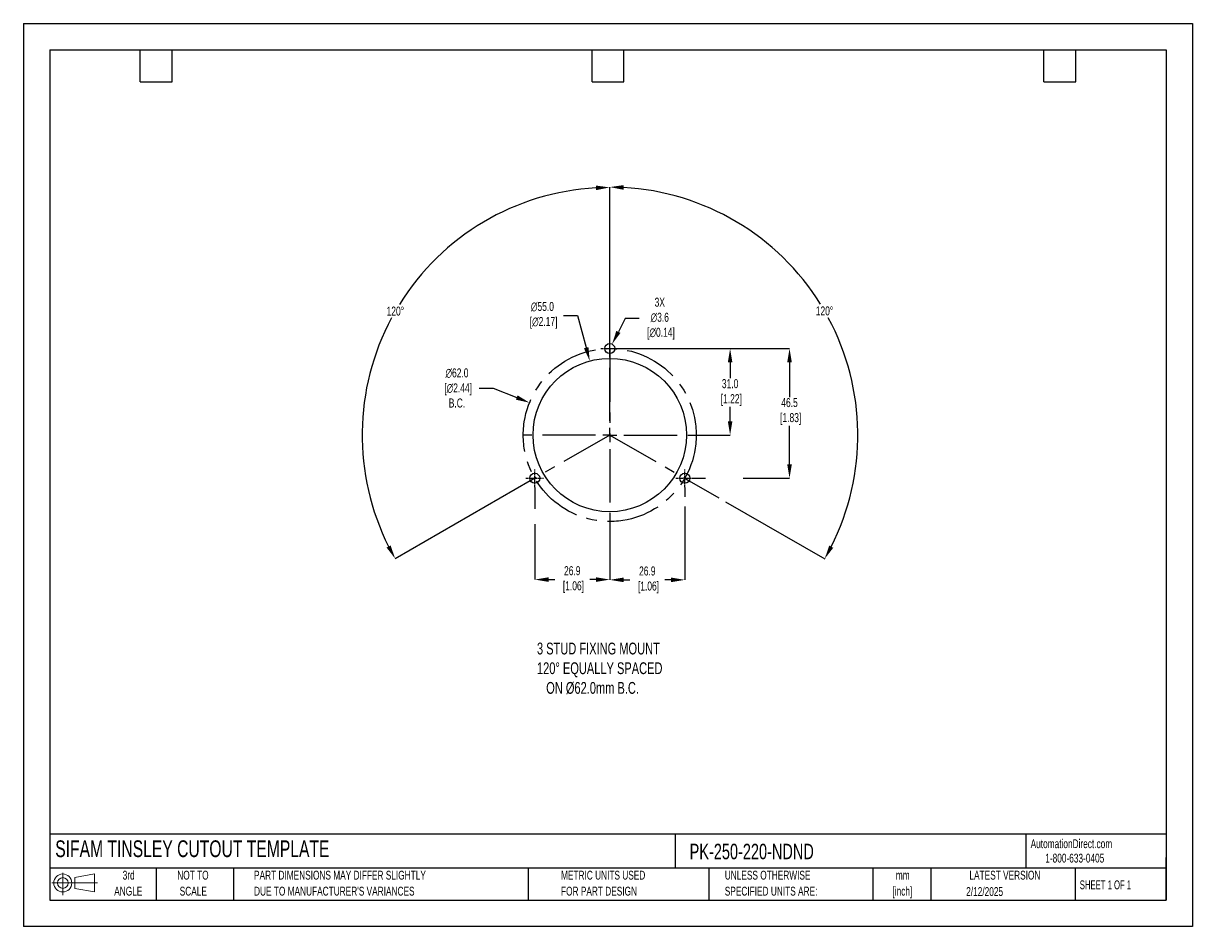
# Model space of a CAD drawing. Header units: millimetres. Extents: x 0 to 419, y 0 to 324.
import ezdxf

# ---------------------------------------------------------------- set-up
doc = ezdxf.new("R2010")
doc.units = ezdxf.units.MM
doc.header["$LTSCALE"] = 1.5
doc.header["$PDSIZE"] = -1
doc.linetypes.add('CENTERX2', pattern=[20.32, 12.7, -2.54, 2.54, -2.54])
for name, color, linetype in [('1', 7, 'Continuous'), ('CENTER', 40, 'CENTERX2'), ('SLD-DEFPOINTS', 7, 'Continuous')]:
    doc.layers.add(name, color=color, linetype=linetype)
doc.layers.add('DIMENSIONS', color=140, linetype='Continuous', lineweight=25)
doc.layers.add('TEXT', color=140, linetype='Continuous', lineweight=25)
doc.styles.add('SLDTEXTSTYLE0', font='TXT', dxfattribs={"width": 0.7})
doc.styles.add('SLDTEXTSTYLE1', font='TXT', dxfattribs={"width": 0.65})
doc.dimstyles.new('SLDDIMSTYLE0', dxfattribs={"dimtxt": 3.237012, "dimasz": 4.953, "dimexe": 0, "dimexo": 0.0625, "dimgap": 0.809253, "dimtad": 0, "dimtih": 1, "dimtoh": 1, "dimrnd": 1e-09, "dimzin": 12, "dimdsep": 46, "dimtxsty": 'SLDTEXTSTYLE0', "dimsah": 1, "dimcen": 0, "dimadec": 0, "dimazin": 3, "dimtfac": 1, "dimtofl": 0, "dimtmove": 0, "dimatfit": 3, "dimfxl": 0, "dimfrac": 2, "dimtolj": 1, "dimtzin": 12, "dimarcsym": 0})

# ---------------------------------------------------------------- blocks, each defined once
blk = doc.blocks.new('Block11')
at = {"color": 7, "linetype": 'Continuous', "lineweight": 18}
for p, q in [((0, 4.32), (16.31, 4.32)), ((3.88, 7.97), (3.88, 0)), ((8.22, 6.25), (15.26, 7.55)), ((8.22, 2.39), (8.22, 6.25)), ((15.26, 7.55), (15.26, 1.1)), ((8.22, 2.39), (15.26, 1.1))]:
    blk.add_line(p, q, dxfattribs=at)
for radius in [3.23, 1.93]:
    blk.add_circle((3.88, 4.32), radius, dxfattribs=at)
blk = doc.blocks.new('Block12')
at = {"layer": 'SLD-DEFPOINTS'}
blk.add_blockref('Block11', (0, 0), dxfattribs=at)
blk = doc.blocks.new('SW_NOTE_0_1')
at = {"layer": 'TEXT', "color": 0, "linetype": 'CENTERX2', "lineweight": 18, "char_height": 3.175, "attachment_point": 2, "style": 'SLDTEXTSTYLE0'}
for s, insert in [('mm', (4.27, 4.09)), ('[inch]', (4.14, -1.64))]:
    blk.add_mtext(s, dxfattribs=dict(at, insert=insert))
blk = doc.blocks.new('SW_NOTE_0_2')
at = {"layer": 'TEXT', "color": 0, "linetype": 'CENTERX2', "lineweight": 18, "char_height": 3.175, "attachment_point": 1, "style": 'SLDTEXTSTYLE0'}
for s, insert in [('UNLESS OTHERWISE', (0, 4.09)), ('SPECIFIED UNITS ARE:', (0, -1.64))]:
    blk.add_mtext(s, dxfattribs=dict(at, insert=insert))
blk = doc.blocks.new('SW_NOTE_0_3')
at = {"layer": 'TEXT', "color": 0, "linetype": 'CENTERX2', "lineweight": 18, "char_height": 3.175, "attachment_point": 1, "style": 'SLDTEXTSTYLE0'}
for s, insert in [('PART DIMENSIONS MAY DIFFER SLIGHTLY', (0, 4.09)), ("DUE TO MANUFACTURER'S VARIANCES", (0, -1.64))]:
    blk.add_mtext(s, dxfattribs=dict(at, insert=insert))
blk = doc.blocks.new('SW_NOTE_0_4')
at = {"layer": 'TEXT', "color": 0, "linetype": 'CENTERX2', "lineweight": 18, "char_height": 3.175, "attachment_point": 2, "style": 'SLDTEXTSTYLE0'}
for s, insert in [('NOT TO', (7.89, 4.09)), ('SCALE', (8.03, -1.64))]:
    blk.add_mtext(s, dxfattribs=dict(at, insert=insert))
blk = doc.blocks.new('SW_NOTE_0_5')
at = {"layer": 'TEXT', "color": 0, "linetype": 'CENTERX2', "lineweight": 18, "char_height": 3.175, "attachment_point": 2, "style": 'SLDTEXTSTYLE0'}
for s, insert in [('3rd', (3.47, 4.09)), ('ANGLE', (3.33, -1.64))]:
    blk.add_mtext(s, dxfattribs=dict(at, insert=insert))
blk = doc.blocks.new('SW_NOTE_0_6')
at = {"layer": 'TEXT', "color": 0, "linetype": 'CENTERX2', "lineweight": 18, "char_height": 3.175, "attachment_point": 1, "style": 'SLDTEXTSTYLE0'}
for s, insert in [('METRIC UNITS USED', (0, 4.09)), ('FOR PART DESIGN', (0, -1.64))]:
    blk.add_mtext(s, dxfattribs=dict(at, insert=insert))
blk = doc.blocks.new('SW_CENTERMARKSYMBOL_0')
at = {"layer": 'CENTER', "color": 0}
for p, q in [((0, 5.08), (0, 31.2)), ((-5.08, 0), (-31.2, 0)), ((0, 0), (-2.54, 0)), ((0, 0), (0, 2.54)), ((0, 0), (0, -2.54)), ((0, 0), (2.54, 0)), ((5.08, 0), (31.2, 0)), ((0, -5.08), (0, -31.2))]:
    blk.add_line(p, q, dxfattribs=at)
blk = doc.blocks.new('*D22')
at = {"layer": 'Defpoints', "color": 0}
for p in [(203.02, 202.8), (217.35, 149.7)]:
    blk.add_point(p, dxfattribs=at)
at = {"layer": 'DIMENSIONS', "color": 0, "lineweight": -2}
for p, q in [((193.65, 219.17), (198.61, 219.17)), ((198.61, 219.17), (201.73, 207.59))]:
    blk.add_line(p, q, dxfattribs=at)
at = {"layer": 'DIMENSIONS', "color": 0}
blk.add_solid([(202.53, 207.8), (200.93, 207.37), (203.02, 202.8)], dxfattribs=at)
at = {"layer": 'DIMENSIONS', "color": 0, "insert": (186.05, 219.17), "char_height": 3.237, "attachment_point": 5, "style": 'SLDTEXTSTYLE0'}
blk.add_mtext('\\A1;∅55.0\\P [∅2.17]', dxfattribs=at)
blk = doc.blocks.new('*D25')
at = {"layer": 'Defpoints', "color": 0}
for p in [(181.43, 187.85), (238.94, 164.66)]:
    blk.add_point(p, dxfattribs=at)
at = {"layer": 'DIMENSIONS', "color": 0, "lineweight": -2}
for p, q in [((163.4, 193.12), (168.36, 193.12)), ((168.36, 193.12), (176.84, 189.7))]:
    blk.add_line(p, q, dxfattribs=at)
at = {"layer": 'DIMENSIONS', "color": 0}
blk.add_solid([(177.15, 190.47), (176.53, 188.93), (181.43, 187.85)], dxfattribs=at)
at = {"layer": 'DIMENSIONS', "color": 0, "insert": (155.42, 193.12), "char_height": 3.237, "attachment_point": 5, "style": 'SLDTEXTSTYLE0'}
blk.add_mtext('\\A1;∅62.0\\P [∅2.44]\\PB.C.', dxfattribs=at)
blk = doc.blocks.new('*D26')
at = {"layer": 'Defpoints', "color": 0}
for p in [(210.19, 207.25), (240.28, 160.75), (274.62, 160.75)]:
    blk.add_point(p, dxfattribs=at)
at = {"layer": 'DIMENSIONS', "color": 0, "lineweight": -2}
for p, q in [((210.25, 207.25), (274.62, 207.25)), ((274.62, 202.3), (274.62, 189.85)), ((274.62, 165.71), (274.62, 179.6)), ((240.34, 160.75), (244.5, 160.75)), ((258, 160.75), (274.62, 160.75))]:
    blk.add_line(p, q, dxfattribs=at)
at = {"layer": 'DIMENSIONS', "color": 0}
for points in [[(273.8, 202.3), (275.45, 202.3), (274.62, 207.25)], [(273.8, 165.71), (275.45, 165.71), (274.62, 160.75)]]:
    blk.add_solid(points, dxfattribs=at)
at = {"layer": 'DIMENSIONS', "color": 0, "insert": (274.62, 184.72), "char_height": 3.237, "attachment_point": 5, "style": 'SLDTEXTSTYLE0'}
blk.add_mtext('\\A1;46.5\\P [1.83]', dxfattribs=at)
blk = doc.blocks.new('*D27')
at = {"layer": 'Defpoints', "color": 0}
for p in [(210.19, 207.25), (241.38, 176.25), (253.32, 176.25)]:
    blk.add_point(p, dxfattribs=at)
at = {"layer": 'DIMENSIONS', "color": 0, "lineweight": -2}
for p, q in [((210.25, 207.25), (248.45, 207.25)), ((251.49, 207.25), (253.32, 207.25)), ((253.32, 202.3), (253.32, 196.62)), ((253.32, 181.21), (253.32, 186.37)), ((241.44, 176.25), (253.32, 176.25))]:
    blk.add_line(p, q, dxfattribs=at)
at = {"layer": 'DIMENSIONS', "color": 0}
for points in [[(252.5, 202.3), (254.15, 202.3), (253.32, 207.25)], [(252.5, 181.21), (254.15, 181.21), (253.32, 176.25)]]:
    blk.add_solid(points, dxfattribs=at)
at = {"layer": 'DIMENSIONS', "color": 0, "insert": (253.32, 191.49), "char_height": 3.237, "attachment_point": 5, "style": 'SLDTEXTSTYLE0'}
blk.add_mtext('\\A1;31.0\\P [1.22]', dxfattribs=at)
blk = doc.blocks.new('*D31')
at = {"layer": 'Defpoints', "color": 0}
for p in [(153.14, 244.27), (210.19, 207.25), (210.19, 176.25), (210.19, 176.25), (181.73, 159.86)]:
    blk.add_point(p, dxfattribs=at)
at = {"layer": 'DIMENSIONS', "color": 0, "lineweight": -2}
for p, q in [((210.19, 207.32), (210.19, 265.03)), ((181.67, 159.82), (133.27, 131.93))]:
    blk.add_line(p, q, dxfattribs=at)
for start, end in [(93.1972, 148.1485), (151.7693, 206.7537)]:
    blk.add_arc((210.19, 176.25), 88.77, start, end, dxfattribs=at)
at = {"layer": 'DIMENSIONS', "color": 0}
for points in [[(205.21, 265.71), (205.26, 264.06), (210.19, 265.03)], [(131.64, 136.68), (130.19, 135.9), (133.27, 131.93)]]:
    blk.add_solid(points, dxfattribs=at)
at = {"layer": 'DIMENSIONS', "color": 0, "insert": (133.33, 220.67), "char_height": 3.237, "attachment_point": 5, "style": 'SLDTEXTSTYLE0'}
blk.add_mtext('\\A1;120°', dxfattribs=at)
blk = doc.blocks.new('*D32')
at = {"layer": 'Defpoints', "color": 0}
for p in [(210.19, 207.25), (297.74, 191.74), (210.19, 176.25), (210.19, 176.25), (238.64, 159.86)]:
    blk.add_point(p, dxfattribs=at)
at = {"layer": 'DIMENSIONS', "color": 0, "lineweight": -2}
for p, q in [((210.19, 207.32), (210.19, 265.16)), ((238.7, 159.82), (249.27, 153.74)), ((251.7, 152.33), (287.22, 131.87))]:
    blk.add_line(p, q, dxfattribs=at)
for start, end in [(31.8486, 86.8077), (333.2414, 28.2334)]:
    blk.add_arc((210.19, 176.25), 88.91, start, end, dxfattribs=at)
at = {"layer": 'DIMENSIONS', "color": 0}
for points in [[(215.11, 264.2), (215.16, 265.85), (210.19, 265.16)], [(290.3, 135.83), (288.85, 136.62), (287.22, 131.87)]]:
    blk.add_solid(points, dxfattribs=at)
at = {"layer": 'DIMENSIONS', "color": 0, "insert": (287.16, 220.74), "char_height": 3.237, "attachment_point": 5, "style": 'SLDTEXTSTYLE0'}
blk.add_mtext('\\A1;120°', dxfattribs=at)
blk = doc.blocks.new('*D33')
at = {"layer": 'Defpoints', "color": 0}
for p in [(209.36, 205.65), (211.01, 208.85)]:
    blk.add_point(p, dxfattribs=at)
at = {"layer": 'DIMENSIONS', "color": 0, "lineweight": -2}
for p, q in [((215.74, 218), (213.29, 213.25)), ((220.69, 218), (215.74, 218))]:
    blk.add_line(p, q, dxfattribs=at)
at = {"layer": 'DIMENSIONS', "color": 0}
blk.add_solid([(212.55, 213.63), (214.02, 212.87), (211.01, 208.85)], dxfattribs=at)
at = {"layer": 'DIMENSIONS', "color": 0, "insert": (228.11, 218), "char_height": 3.237, "attachment_point": 5, "style": 'SLDTEXTSTYLE0'}
blk.add_mtext('\\A1;3X\\P∅3.6\\P [∅0.14]', dxfattribs=at)
blk = doc.blocks.new('*D35')
at = {"layer": 'Defpoints', "color": 0}
for p in [(183.29, 157.56), (210.19, 145.06), (210.19, 124.43)]:
    blk.add_point(p, dxfattribs=at)
at = {"layer": 'DIMENSIONS', "color": 0, "lineweight": -2}
for p, q in [((183.29, 157.5), (183.29, 149.85)), ((183.29, 144.33), (183.29, 124.43)), ((210.19, 145), (210.19, 124.43)), ((188.24, 124.43), (190.45, 124.43)), ((205.23, 124.43), (203.02, 124.43))]:
    blk.add_line(p, q, dxfattribs=at)
at = {"layer": 'DIMENSIONS', "color": 0}
for points in [[(188.24, 125.26), (188.24, 123.61), (183.29, 124.43)], [(205.23, 125.26), (205.23, 123.61), (210.19, 124.43)]]:
    blk.add_solid(points, dxfattribs=at)
at = {"layer": 'DIMENSIONS', "color": 0, "insert": (196.74, 124.43), "char_height": 3.237, "attachment_point": 5, "style": 'SLDTEXTSTYLE0'}
blk.add_mtext('\\A1;26.9\\P [1.06]', dxfattribs=at)
blk = doc.blocks.new('*D36')
at = {"layer": 'Defpoints', "color": 0}
for p in [(237.09, 157.56), (210.19, 145.06), (210.19, 124.33)]:
    blk.add_point(p, dxfattribs=at)
at = {"layer": 'DIMENSIONS', "color": 0, "lineweight": -2}
for p, q in [((237.09, 157.5), (237.09, 154.09)), ((237.09, 150.67), (237.09, 124.33)), ((210.19, 145), (210.19, 124.33)), ((215.14, 124.33), (217.35, 124.33)), ((232.13, 124.33), (229.92, 124.33))]:
    blk.add_line(p, q, dxfattribs=at)
at = {"layer": 'DIMENSIONS', "color": 0}
for points in [[(215.14, 125.16), (215.14, 123.51), (210.19, 124.33)], [(232.13, 125.16), (232.13, 123.51), (237.09, 124.33)]]:
    blk.add_solid(points, dxfattribs=at)
at = {"layer": 'DIMENSIONS', "color": 0, "insert": (223.64, 124.33), "char_height": 3.237, "attachment_point": 5, "style": 'SLDTEXTSTYLE0'}
blk.add_mtext('\\A1;26.9\\P [1.06]', dxfattribs=at)

msp = doc.modelspace()

# ---------------------------------------------------------------- linework, layer by layer
at = {"color": 7, "linetype": 'Continuous'}
for p, q in [((0.004, 323.854), (0.004, 0.004)), ((0.004, 323.854), (419.104, 323.854)), ((419.104, 323.854), (419.104, 0.004)), ((419.104, 0.004), (0.004, 0.004))]:
    msp.add_line(p, q, dxfattribs=at)
at = {"layer": '1', "color": 1}
for centre, radius in [((210.185, 207.254), 1.8), ((210.185, 176.254), 27.5), ((183.285, 160.754), 1.8), ((237.085, 160.754), 1.8)]:
    msp.add_circle(centre, radius, dxfattribs=at)
at = {"layer": 'CENTER', "ltscale": 0.05}
for p, q in [((210.185, 204.064), (210.185, 210.444)), ((206.995, 207.254), (213.375, 207.254)), ((183.285, 157.564), (183.285, 163.944)), ((237.085, 157.564), (237.085, 163.944)), ((180.095, 160.754), (186.475, 160.754)), ((233.895, 160.754), (240.275, 160.754))]:
    msp.add_line(p, q, dxfattribs=at)
at = {"layer": 'CENTER'}
for p, q in [((210.185, 207.254), (210.185, 176.254)), ((210.185, 176.254), (181.726, 159.855)), ((210.185, 176.254), (238.645, 159.855))]:
    msp.add_line(p, q, dxfattribs=at)
msp.add_circle((210.185, 176.254), 31, dxfattribs=at)
at = {"layer": 'TEXT'}
for p, q in [((9.525, 314.325), (409.575, 314.325)), ((9.525, 314.325), (9.525, 9.525)), ((41.91, 302.895), (41.91, 314.325)), ((53.34, 302.895), (53.34, 314.325)), ((203.835, 302.895), (203.835, 314.325)), ((215.265, 302.895), (215.265, 314.325)), ((365.76, 302.895), (365.76, 314.325)), ((377.19, 302.895), (377.19, 314.325)), ((409.575, 314.325), (409.575, 9.525)), ((41.91, 302.895), (53.34, 302.895)), ((203.835, 302.895), (215.265, 302.895)), ((365.76, 302.895), (377.19, 302.895)), ((409.575, 33.189), (9.525, 33.189)), ((233.638, 33.189), (233.638, 20.955)), ((359.363, 33.189), (359.363, 20.955)), ((409.575, 9.525), (409.575, 24.765)), ((409.575, 20.955), (9.525, 20.955)), ((47.625, 20.955), (47.625, 9.525)), ((75.317, 20.955), (75.317, 9.525)), ((180.97, 20.955), (180.97, 9.525)), ((245.67, 20.955), (245.67, 9.525)), ((304.536, 20.955), (304.536, 9.525)), ((325.218, 20.955), (325.218, 9.525)), ((377.023, 20.955), (377.023, 9.525)), ((9.525, 9.525), (409.575, 9.525))]:
    msp.add_line(p, q, dxfattribs=at)

# ---------------------------------------------------------------- block references
at = {"layer": 'CENTER'}
msp.add_blockref('SW_CENTERMARKSYMBOL_0', (210.185, 176.254), dxfattribs=at)
at = {"layer": 'SLD-DEFPOINTS'}
msp.add_blockref('Block12', (10.257, 11.331), dxfattribs=at)
at = {"layer": 'TEXT', "linetype": 'CENTERX2', "lineweight": 18}
for name, p in [('SW_NOTE_0_5', (34.271, 15.953)), ('SW_NOTE_0_4', (52.886, 15.953)), ('SW_NOTE_0_3', (82.679, 15.953)), ('SW_NOTE_0_6', (192.718, 15.953)), ('SW_NOTE_0_2', (251.412, 15.953)), ('SW_NOTE_0_1', (310.929, 15.949))]:
    msp.add_blockref(name, p, dxfattribs=at)

# ---------------------------------------------------------------- texts
at = {"layer": 'DIMENSIONS', "insert": (184.096, 101.825), "char_height": 4.23333, "attachment_point": 1, "style": 'SLDTEXTSTYLE0'}
msp.add_mtext_dynamic_manual_height_columns('3 STUD FIXING MOUNT\\P120%%D EQUALLY SPACED\\P   ON %%C62.0mm B.C.', width=99.50754, gutter_width=21.167, heights=[0], dxfattribs=at)
at = {"layer": 'TEXT', "linetype": 'CENTERX2', "lineweight": 25, "attachment_point": 1, "style": 'SLDTEXTSTYLE0'}
for s, insert, char_height in [('SIFAM TINSLEY CUTOUT TEMPLATE', (11.42, 30.931), 6), ('PK-250-220-NDND', (238.812, 29.714), 5.55625)]:
    msp.add_mtext(s, dxfattribs=dict(at, insert=insert, char_height=char_height))
at = {"layer": 'TEXT', "linetype": 'CENTERX2', "lineweight": 18, "char_height": 3.175}
for s, insert, attachment_point, style in [('AutomationDirect.com', (361.042, 31.315), 1, 'SLDTEXTSTYLE0'), ('1-800-633-0405', (366.287, 26.156), 1, 'SLDTEXTSTYLE0'), ('LATEST VERSION', (351.828, 20.046), 2, 'SLDTEXTSTYLE0'), ('2/12/2025', (344.552, 14.161), 2, 'SLDTEXTSTYLE0'), ('SHEET 1 OF 1', (378.662, 16.577), 1, 'SLDTEXTSTYLE1')]:
    msp.add_mtext(s, dxfattribs=dict(at, insert=insert, attachment_point=attachment_point, style=style))

# ---------------------------------------------------------------- dimensions: what is measured, and where the dimension line sits
at = {"layer": 'DIMENSIONS'}
for base, line1, picture, middle in [((153.144, 244.273), ((210.185, 176.254), (181.726, 159.855)), '*D31', (133.326, 220.673)), ((297.735, 191.743), ((210.185, 176.254), (238.645, 159.855)), '*D32', (287.164, 220.742))]:
    dim = msp.add_angular_dim_2l(base=base, line1=line1, line2=((210.185, 207.254), (210.185, 176.254)), dimstyle='SLDDIMSTYLE0', dxfattribs=at)
    dim.commit()
    dim.dimension.update_dxf_attribs({"geometry": picture, "text_midpoint": middle})
for p1, p2, text, picture, middle in [((217.349, 149.703), (203.021, 202.804), '<>\\P[]', '*D22', (186.046, 219.168)), ((238.936, 164.66), (181.435, 187.847), '<>\\P[]\\PB.C.', '*D25', (155.42, 193.121))]:
    dim = msp.add_diameter_dim_2p(p1=p1, p2=p2, text=text, dimstyle='SLDDIMSTYLE0', override={"dimdec": 1, "dimzin": 4}, dxfattribs=at)
    dim.commit()
    dim.dimension.update_dxf_attribs({"geometry": picture, "text_midpoint": middle, "dimtype": 163})
dim = msp.add_diameter_dim_2p(p1=(209.359, 205.655), p2=(211.012, 208.853), text='3X\\P<>\\P[]', dimstyle='SLDDIMSTYLE0', dxfattribs=at)
dim.commit()
dim.dimension.update_dxf_attribs({"geometry": '*D33', "text_midpoint": (228.112, 218.002), "dimtype": 163})
dim = msp.add_linear_dim(base=(274.624, 160.754), p1=(210.185, 207.254), p2=(240.275, 160.754), angle=90, text='<>\\P[]', dimstyle='SLDDIMSTYLE0', dxfattribs=at)
dim.commit()
dim.dimension.update_dxf_attribs({"geometry": '*D26', "text_midpoint": (274.624, 184.724), "dimtype": 160})
dim = msp.add_linear_dim(base=(253.322, 176.254), p1=(210.185, 207.254), p2=(241.381, 176.254), angle=90, text='<>\\P[]', dimstyle='SLDDIMSTYLE0', override={"dimdec": 1, "dimzin": 4}, dxfattribs=at)
dim.commit()
dim.dimension.update_dxf_attribs({"geometry": '*D27', "text_midpoint": (253.322, 191.493), "dimtype": 160})
for base, p1, picture, middle in [((210.185, 124.432), (183.285, 157.564), '*D35', (196.735, 124.432)), ((210.185, 124.333), (237.085, 157.564), '*D36', (223.635, 124.333))]:
    dim = msp.add_linear_dim(base=base, p1=p1, p2=(210.185, 145.058), text='<>\\P[]', dimstyle='SLDDIMSTYLE0', dxfattribs=at)
    dim.commit()
    dim.dimension.update_dxf_attribs({"geometry": picture, "text_midpoint": middle})

doc.saveas('drawing.dxf')
